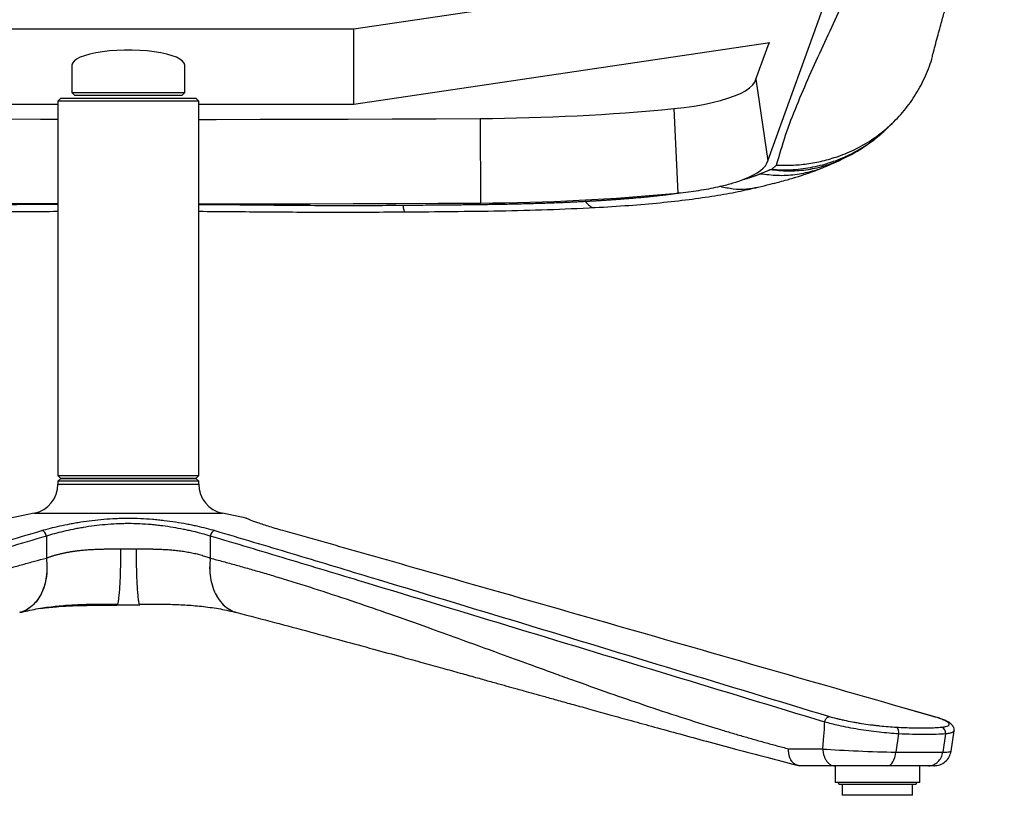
# Model space of a CAD drawing. Header units: millimetres. Extents: x 8 to 414, y 7 to 290.
# Tile 2 of 13: x 134 to 169, y 88 to 115. Entities that reach past the tile are written whole.
import ezdxf

# ---------------------------------------------------------------- set-up
doc = ezdxf.new("R2010")
doc.units = ezdxf.units.MM

msp = doc.modelspace()

# ---------------------------------------------------------------- linework, layer by layer
at = {"color": 7, "linetype": 'Continuous', "lineweight": 25}
for p, q in [((160.604, 110.195), (164.135, 119.997)), ((161.065, 117.117), (145.904, 114.87)), ((145.904, 114.87), (129.904, 114.87)), ((145.904, 112.198), (145.904, 114.87)), ((160.678, 114.387), (145.904, 112.198)), ((160.183, 113.095), (160.647, 114.383)), ((135.904, 113.591), (135.904, 113.497)), ((139.904, 113.497), (139.904, 113.591)), ((135.904, 113.497), (135.904, 112.616)), ((139.904, 112.616), (139.904, 113.497)), ((160.183, 113.095), (160.604, 110.195)), ((135.904, 112.616), (136.004, 112.516)), ((135.904, 112.616), (139.904, 112.616)), ((139.804, 112.516), (139.904, 112.616)), ((135.404, 112.198), (129.904, 112.198)), ((135.504, 112.416), (135.404, 112.316)), ((135.404, 112.316), (135.404, 99.016)), ((140.404, 112.316), (135.404, 112.316)), ((135.504, 112.416), (140.304, 112.416)), ((139.804, 112.516), (136.004, 112.516)), ((140.404, 112.316), (140.304, 112.416)), ((140.404, 99.016), (140.404, 112.316)), ((145.904, 112.198), (140.404, 112.198)), ((157.267, 112.048), (157.413, 109.051)), ((150.395, 111.699), (150.404, 108.696)), ((135.404, 99.016), (135.504, 98.916)), ((135.404, 99.016), (136.136, 99.016)), ((135.504, 98.916), (135.404, 98.816)), ((135.504, 98.916), (139.601, 98.916)), ((136.207, 98.916), (135.504, 98.916)), ((136.136, 99.016), (140.404, 99.016)), ((140.304, 98.916), (136.207, 98.916)), ((139.601, 98.916), (140.304, 98.916)), ((140.304, 98.916), (140.404, 99.016)), ((140.404, 98.816), (140.304, 98.916)), ((135.404, 98.816), (135.404, 98.716)), ((139.672, 98.816), (135.404, 98.816)), ((140.404, 98.816), (139.672, 98.816)), ((140.404, 98.716), (140.404, 98.816)), ((134.562, 97.68), (133.723, 97.505)), ((142.085, 97.505), (141.246, 97.68)), ((134.995, 96.87), (134.995, 96.088)), ((140.813, 96.87), (140.813, 96.088)), ((166.513, 90.458), (165.114, 90.859)), ((165.24, 89.849), (165.144, 89.198)), ((166.913, 89.849), (166.817, 89.198)), ((167.106, 89.228), (167.213, 89.955)), ((161.341, 89.316), (162.558, 89.316)), ((167.106, 89.228), (167.106, 89.228)), ((161.631, 88.745), (161.741, 88.716)), ((162.977, 88.716), (161.741, 88.716)), ((164.853, 88.716), (162.977, 88.716)), ((162.994, 88.716), (162.994, 88.116)), ((166.306, 88.716), (164.853, 88.716)), ((165.994, 88.116), (165.994, 88.716)), ((165.994, 88.116), (162.994, 88.116)), ((163.144, 88.066), (164.771, 88.066)), ((163.244, 88.066), (163.244, 87.666)), ((164.771, 88.066), (165.844, 88.066)), ((165.744, 87.666), (165.744, 88.066)), ((163.271, 87.666), (163.244, 87.666)), ((165.744, 87.666), (163.271, 87.666))]:
    msp.add_line(p, q, dxfattribs=at)
at = {"color": 8, "linetype": 'Continuous', "lineweight": 25}
for p, q in [((135.404, 98.716), (139.672, 98.716)), ((139.672, 98.716), (140.404, 98.716)), ((134.562, 97.68), (140.267, 97.68)), ((140.267, 97.68), (141.246, 97.68))]:
    msp.add_line(p, q, dxfattribs=at)
at = {"color": 7, "linetype": 'Continuous', "lineweight": 25, "flags": 128}
for points in [[(139.904, 113.591), (139.885, 113.664), (139.83, 113.735), (139.738, 113.804), (139.613, 113.869), (139.455, 113.928), (139.269, 113.982), (139.057, 114.028), (138.824, 114.066), (138.574, 114.095), (138.311, 114.114), (138.04, 114.124), (137.767, 114.124), (137.497, 114.114), (137.234, 114.095), (136.984, 114.066), (136.75, 114.028), (136.539, 113.982), (136.352, 113.928), (136.195, 113.869), (136.069, 113.804), (135.978, 113.735), (135.922, 113.664), (135.904, 113.591)], [(157.267, 112.048), (157.633, 112.089), (157.984, 112.139), (158.317, 112.197), (158.63, 112.262), (158.92, 112.335), (159.184, 112.414), (159.422, 112.499), (159.63, 112.59), (159.807, 112.685), (159.952, 112.784), (160.064, 112.886), (160.141, 112.99), (160.183, 113.095)], [(135.404, 111.666), (134.781, 111.667), (133.219, 111.67), (131.658, 111.673), (130.096, 111.678), (128.535, 111.684), (126.974, 111.691), (125.413, 111.699)], [(140.404, 111.666), (141.027, 111.667), (142.588, 111.67), (144.15, 111.673), (145.711, 111.678), (147.273, 111.684), (148.834, 111.691), (150.395, 111.699)], [(159.757, 109.54), (159.934, 109.614), (160.091, 109.691), (160.228, 109.771), (160.346, 109.852), (160.442, 109.936), (160.518, 110.022), (160.572, 110.108), (160.604, 110.195)], [(135.404, 108.663), (134.432, 108.664), (132.927, 108.667), (131.423, 108.67), (129.918, 108.675), (128.413, 108.681), (126.908, 108.688), (125.404, 108.696)], [(140.404, 108.663), (141.375, 108.664), (142.88, 108.667), (144.385, 108.67), (145.89, 108.675), (147.395, 108.681), (148.899, 108.688), (150.404, 108.696)], [(164.853, 88.716), (164.904, 88.725), (164.953, 88.751), (164.999, 88.794), (165.041, 88.852), (165.077, 88.923), (165.107, 89.007), (165.13, 89.099), (165.144, 89.198)]]:
    msp.add_lwpolyline(points, dxfattribs=at)
at = {"color": 8, "linetype": 'Continuous', "lineweight": 25, "flags": 128}
msp.add_lwpolyline([(166.488, 90.462), (166.204, 90.544), (165.065, 90.87)], dxfattribs=at)
at = {"color": 7, "linetype": 'Continuous', "lineweight": 25}
for centre, radius, start, end in [((150.061, 186.212), 74.513, 270.25657, 275.5493), ((150.063, 184.699), 76.004, 270.25657, 275.54928), ((155.89, 124.455), 15.478, 275.6462, 275.9621), ((134.345, 98.716), 1.058, 281.7966, 0), ((141.462, 98.716), 1.058, 180, 258.2034), ((134.782, 96.858), 0.213, 3.1659, 77.243), ((141.025, 96.858), 0.213, 102.757, 176.8341), ((165.019, 89.912), 0.23, 344.1091, 48.5195), ((166.711, 89.888), 0.206, 349.125, 72.716), ((163.144, 88.116), 0.05, 180, 270), ((165.844, 88.116), 0.05, 270, 0)]:
    msp.add_arc(centre, radius, start, end, dxfattribs=at)
for centre, major_axis, ratio, start_param, end_param in [((110.534, -274.948), (52.067, 365.422), 0.004136, 6.204115, 6.249947), ((164.032, 89.316), (2.211, -0.087), 0.038774, 3.983842, 5.240792), ((162.829, 89.316), (4.581, -0.087), 0.01868, 5.242558, 5.769368)]:
    msp.add_ellipse(centre, major_axis=major_axis, ratio=ratio, start_param=start_param, end_param=end_param, dxfattribs=at)
for points, knots in [([(166.466, 113.987), (166.491, 114.084), (166.544, 114.291), (166.623, 114.59), (166.702, 114.878), (166.773, 115.136), (166.838, 115.365), (166.895, 115.567), (166.948, 115.748), (166.997, 115.918), (167.047, 116.086), (167.098, 116.257), (167.151, 116.434), (167.222, 116.667), (167.312, 116.961), (167.422, 117.319), (167.537, 117.688), (167.653, 118.059), (167.782, 118.472), (167.923, 118.924), (168.045, 119.322), (168.135, 119.618), (168.197, 119.821), (168.263, 120.041), (168.34, 120.302), (168.43, 120.608), (168.533, 120.964), (168.644, 121.359), (168.764, 121.794), (168.882, 122.238), (168.961, 122.543), (168.997, 122.683)], [0, 0, 0, 0, 0.03274, 0.069617, 0.103443, 0.134217, 0.161939, 0.186606, 0.208218, 0.228799, 0.249259, 0.270407, 0.292244, 0.31477, 0.356709, 0.400844, 0.446917, 0.4924, 0.536645, 0.596507, 0.653942, 0.675842, 0.698207, 0.722845, 0.749816, 0.784966, 0.823423, 0.865186, 0.910258, 0.958639, 1, 1, 1, 1]), ([(160.913, 110.043), (161.015, 110.397), (161.218, 111.104), (161.626, 112.162), (162.079, 113.22), (162.565, 114.276), (163.055, 115.327), (163.527, 116.371), (163.959, 117.41), (164.339, 118.45), (164.524, 119.144), (164.617, 119.491)], [0, 0, 0, 0, 0.1119226, 0.2238918, 0.3359178, 0.4479852, 0.5600639, 0.6701195, 0.7801281, 0.8900819, 1, 1, 1, 1]), ([(160.913, 110.043), (161.09, 110.039), (161.452, 110.029), (161.999, 110.08), (162.552, 110.183), (163.142, 110.356), (163.759, 110.618), (164.383, 110.987), (164.953, 111.441), (165.454, 111.969), (165.879, 112.559), (166.208, 113.207), (166.401, 113.69), (166.455, 113.958), (166.461, 113.989)], [0, 0, 0, 0, 0.0705063, 0.1434615, 0.2186427, 0.2957705, 0.39143, 0.4898872, 0.5904015, 0.6887168, 0.7882531, 0.8881072, 0.9873553, 1, 1, 1, 1]), ([(164.949, 111.46), (164.955, 111.467), (164.975, 111.484), (165.003, 111.511), (165.021, 111.528)], [0, 0, 0, 0, 0.3502225, 1, 1, 1, 1]), ([(163.277, 110.281), (163.277, 110.281), (163.277, 110.281), (163.277, 110.281), (163.278, 110.281), (163.278, 110.281), (163.278, 110.282), (163.28, 110.282), (163.282, 110.283), (163.295, 110.289), (163.347, 110.312), (163.458, 110.364), (163.631, 110.453), (163.821, 110.561), (163.996, 110.672), (164.129, 110.763), (164.257, 110.855), (164.411, 110.973), (164.63, 111.155), (164.791, 111.31), (164.883, 111.399)], [0, 0, 0, 0, 0.000151, 0.000433, 0.000706, 0.000981, 0.001273, 0.001946, 0.003273, 0.005059, 0.023062, 0.090621, 0.195049, 0.328985, 0.431918, 0.516171, 0.574261, 0.668915, 0.809878, 1, 1, 1, 1]), ([(164.884, 111.401), (164.884, 111.401), (164.884, 111.401), (164.906, 111.421), (164.932, 111.445), (164.941, 111.454)], [0, 0, 0, 0, 0.279908, 0.751353, 1, 1, 1, 1]), ([(162.731, 110.028), (162.773, 110.046), (162.855, 110.081), (163.012, 110.148), (163.185, 110.225), (163.31, 110.288), (163.372, 110.319)], [0, 0, 0, 0, 0.269981, 0.519505, 0.759178, 1, 1, 1, 1]), ([(160.262, 109.26), (160.403, 109.294), (160.658, 109.356), (160.998, 109.443), (161.266, 109.516), (161.458, 109.571), (161.593, 109.612), (161.705, 109.646), (161.858, 109.695), (162.081, 109.77), (162.386, 109.881), (162.607, 109.975), (162.731, 110.028)], [0, 0, 0, 0, 0.1752103, 0.3177473, 0.4268565, 0.5097308, 0.5547319, 0.5918024, 0.6449937, 0.730271, 0.8483, 1, 1, 1, 1]), ([(160.338, 109.738), (160.343, 109.74), (160.355, 109.746), (160.376, 109.754), (160.403, 109.765), (160.436, 109.778), (160.474, 109.794), (160.516, 109.81), (160.558, 109.827), (160.596, 109.843), (160.63, 109.857), (160.66, 109.871), (160.677, 109.88), (160.685, 109.884)], [0, 0, 0, 0, 0.045842, 0.106646, 0.182422, 0.273173, 0.378903, 0.499612, 0.619053, 0.72877, 0.828798, 0.919186, 1, 1, 1, 1]), ([(160.685, 109.884), (160.686, 109.884), (160.687, 109.884), (160.689, 109.885), (160.693, 109.885), (160.697, 109.885), (160.701, 109.885), (160.707, 109.885), (160.714, 109.885), (160.723, 109.885), (160.731, 109.885), (160.738, 109.886), (160.74, 109.887), (160.741, 109.887)], [0, 0, 0, 0, 0.042968, 0.090045, 0.145161, 0.210817, 0.288505, 0.379122, 0.483232, 0.660134, 0.795458, 0.901033, 1, 1, 1, 1]), ([(160.741, 109.887), (160.747, 109.894), (160.762, 109.908), (160.786, 109.931), (160.813, 109.956), (160.843, 109.983), (160.877, 110.012), (160.9, 110.033), (160.913, 110.043)], [0, 0, 0, 0, 0.129814, 0.274357, 0.433639, 0.607669, 0.796455, 1, 1, 1, 1]), ([(158.915, 109.289), (159.075, 109.326), (159.226, 109.366), (159.507, 109.449), (159.638, 109.493), (159.757, 109.54)], [0, 0, 0, 0, 0.5, 0.5, 1, 1, 1, 1]), ([(159.757, 109.54), (159.776, 109.545), (159.812, 109.556), (159.865, 109.571), (159.917, 109.587), (159.967, 109.602), (160.015, 109.617), (160.061, 109.633), (160.106, 109.648), (160.149, 109.663), (160.19, 109.678), (160.229, 109.693), (160.267, 109.708), (160.303, 109.723), (160.326, 109.733), (160.338, 109.738)], [0, 0, 0, 0, 0.085119, 0.168804, 0.251072, 0.331939, 0.411424, 0.489544, 0.566321, 0.641774, 0.715925, 0.788799, 0.860418, 0.93081, 1, 1, 1, 1]), ([(154.119, 108.758), (154.17, 108.76), (154.272, 108.766), (154.423, 108.775), (154.572, 108.784), (154.717, 108.793), (154.861, 108.802), (155.002, 108.811), (155.14, 108.821), (155.276, 108.831), (155.409, 108.841), (155.54, 108.851), (155.668, 108.861), (155.793, 108.871), (155.917, 108.882), (156.037, 108.892), (156.155, 108.903), (156.27, 108.914), (156.383, 108.925), (156.494, 108.936), (156.619, 108.949), (156.758, 108.965), (156.912, 108.983), (157.063, 109.001), (157.211, 109.02), (157.356, 109.04), (157.451, 109.053), (157.498, 109.06)], [0, 0, 0, 0, 0.043877, 0.087092, 0.129648, 0.171546, 0.212789, 0.25338, 0.293321, 0.332615, 0.371265, 0.409275, 0.446647, 0.483385, 0.519492, 0.554973, 0.589831, 0.624071, 0.657697, 0.690714, 0.723127, 0.770575, 0.817482, 0.863861, 0.909729, 0.955103, 1, 1, 1, 1]), ([(154.469, 108.536), (154.871, 108.56), (155.652, 108.606), (156.767, 108.702), (157.788, 108.816), (158.708, 108.948), (159.529, 109.092), (160.025, 109.206), (160.262, 109.26)], [0, 0, 0, 0, 0.196358, 0.38109, 0.554146, 0.715283, 0.863953, 1, 1, 1, 1]), ([(157.497, 109.06), (157.755, 109.087), (158.005, 109.12), (158.48, 109.197), (158.705, 109.241), (158.915, 109.289)], [0, 0, 0, 0, 0.5, 0.5, 1, 1, 1, 1]), ([(147.647, 108.619), (147.782, 108.62), (148.051, 108.623), (148.456, 108.626), (148.861, 108.63), (149.208, 108.633), (149.497, 108.635), (149.729, 108.637), (149.961, 108.64), (150.193, 108.642), (150.425, 108.645), (150.657, 108.649), (150.914, 108.653), (151.193, 108.657), (151.493, 108.663), (151.785, 108.67), (152.071, 108.677), (152.351, 108.685), (152.623, 108.693), (152.889, 108.702), (153.148, 108.712), (153.401, 108.722), (153.646, 108.733), (153.885, 108.745), (154.042, 108.753), (154.119, 108.758)], [0, 0, 0, 0, 0.062264, 0.124529, 0.186793, 0.249057, 0.284726, 0.320411, 0.356113, 0.391832, 0.427568, 0.463323, 0.499097, 0.546291, 0.592477, 0.63766, 0.681843, 0.725032, 0.767232, 0.808448, 0.848687, 0.887954, 0.926257, 0.963603, 1, 1, 1, 1]), ([(128.083, 108.382), (128.901, 108.377), (130.538, 108.367), (132.979, 108.384), (134.601, 108.396), (135.404, 108.402)], [0, 0, 0, 0, 0.335419, 0.670915, 1, 1, 1, 1]), ([(140.404, 108.402), (141.207, 108.396), (142.828, 108.384), (145.269, 108.367), (146.906, 108.377), (147.725, 108.382)], [0, 0, 0, 0, 0.329085, 0.664581, 1, 1, 1, 1]), ([(147.725, 108.382), (148.285, 108.386), (149.408, 108.395), (151.096, 108.417), (152.788, 108.455), (153.907, 108.509), (154.468, 108.536)], [0, 0, 0, 0, 0.248557, 0.497965, 0.748295, 1, 1, 1, 1]), ([(134.829, 97.065), (135.026, 97.123), (135.24, 97.179), (135.587, 97.256), (135.707, 97.281), (135.894, 97.317), (135.957, 97.328), (136.086, 97.351), (136.152, 97.361), (136.482, 97.413), (136.755, 97.447), (137.177, 97.482), (137.32, 97.492), (137.537, 97.501), (137.61, 97.503), (137.755, 97.507), (137.827, 97.507), (138.188, 97.507), (138.474, 97.495), (138.83, 97.466), (138.901, 97.459), (139.041, 97.445), (139.11, 97.437), (139.316, 97.412), (139.451, 97.394), (139.713, 97.352), (139.842, 97.33), (140.03, 97.294), (140.092, 97.282), (140.214, 97.257), (140.274, 97.244), (140.566, 97.179), (140.782, 97.123), (140.979, 97.065)], [0, 0, 0, 0, 0.125, 0.125, 0.1875, 0.1875, 0.21875, 0.21875, 0.25, 0.25, 0.375, 0.375, 0.4375, 0.4375, 0.46875, 0.46875, 0.5, 0.5, 0.625, 0.625, 0.65625, 0.65625, 0.6875, 0.6875, 0.75, 0.75, 0.8125, 0.8125, 0.84375, 0.84375, 0.875, 0.875, 1, 1, 1, 1]), ([(140.813, 96.87), (140.627, 96.927), (140.423, 96.983), (140.147, 97.048), (140.091, 97.06), (139.976, 97.086), (139.917, 97.098), (139.739, 97.133), (139.618, 97.156), (139.369, 97.197), (139.242, 97.216), (139.047, 97.241), (138.982, 97.249), (138.849, 97.263), (138.782, 97.27), (138.445, 97.299), (138.173, 97.312), (137.831, 97.312), (137.763, 97.311), (137.625, 97.308), (137.556, 97.305), (137.35, 97.296), (137.214, 97.286), (136.815, 97.251), (136.557, 97.217), (136.244, 97.165), (136.182, 97.154), (136.06, 97.131), (136, 97.12), (135.824, 97.084), (135.711, 97.06), (135.383, 96.982), (135.181, 96.927), (134.995, 96.87)], [0, 0, 0, 0, 0.125, 0.125, 0.15625, 0.15625, 0.1875, 0.1875, 0.25, 0.25, 0.3125, 0.3125, 0.34375, 0.34375, 0.375, 0.375, 0.5, 0.5, 0.53125, 0.53125, 0.5625, 0.5625, 0.625, 0.625, 0.75, 0.75, 0.78125, 0.78125, 0.8125, 0.8125, 0.875, 0.875, 1, 1, 1, 1]), ([(143.383, 97.065), (143.292, 97.092), (143.108, 97.144), (142.863, 97.219), (142.644, 97.291), (142.408, 97.373), (142.2, 97.453), (142.078, 97.504), (142.082, 97.503), (142.084, 97.502)], [0, 0, 0, 0, 0.11445, 0.228897, 0.347527, 0.466153, 0.673534, 0.887648, 1, 1, 1, 1]), ([(113.015, 90.462), (116.649, 91.567), (120.283, 92.672), (125.736, 94.327), (127.553, 94.878), (130.28, 95.703), (131.189, 95.977), (132.554, 96.388), (133.008, 96.524), (133.918, 96.796), (134.374, 96.931), (134.829, 97.065)], [0, 0, 0, 0, 0.5, 0.5, 0.75, 0.75, 0.875, 0.875, 0.9375, 0.9375, 1, 1, 1, 1]), ([(134.995, 96.87), (134.54, 96.735), (134.085, 96.6), (133.176, 96.328), (132.721, 96.192), (131.358, 95.781), (130.449, 95.507), (127.723, 94.682), (125.905, 94.131), (120.454, 92.475), (116.819, 91.371), (113.185, 90.265)], [0, 0, 0, 0, 0.0625, 0.0625, 0.125, 0.125, 0.25, 0.25, 0.5, 0.5, 1, 1, 1, 1]), ([(162.623, 90.265), (158.988, 91.371), (155.354, 92.475), (149.902, 94.131), (148.085, 94.682), (145.359, 95.507), (144.45, 95.781), (143.086, 96.192), (142.632, 96.328), (141.723, 96.6), (141.268, 96.735), (140.813, 96.87)], [0, 0, 0, 0, 0.5, 0.5, 0.75, 0.75, 0.875, 0.875, 0.9375, 0.9375, 1, 1, 1, 1]), ([(140.979, 97.065), (141.434, 96.931), (141.889, 96.796), (142.799, 96.524), (143.254, 96.388), (144.618, 95.977), (145.527, 95.703), (148.254, 94.878), (150.072, 94.327), (155.524, 92.672), (159.158, 91.567), (162.793, 90.462)], [0, 0, 0, 0, 0.0625, 0.0625, 0.125, 0.125, 0.25, 0.25, 0.5, 0.5, 1, 1, 1, 1]), ([(165.065, 90.87), (161.451, 91.907), (157.837, 92.944), (152.417, 94.497), (150.61, 95.014), (147.9, 95.787), (146.997, 96.045), (145.19, 96.558), (144.287, 96.814), (143.383, 97.065)], [0, 0, 0, 0, 0.5, 0.5, 0.75, 0.75, 0.875, 0.875, 1, 1, 1, 1]), ([(134.997, 96.089), (135.011, 96.095), (135.039, 96.106), (135.083, 96.122), (135.128, 96.137), (135.173, 96.152), (135.218, 96.167), (135.265, 96.181), (135.312, 96.195), (135.359, 96.208), (135.407, 96.221), (135.456, 96.234), (135.505, 96.246), (135.555, 96.257), (135.606, 96.268), (135.657, 96.279), (135.709, 96.289), (135.761, 96.299), (135.814, 96.309), (135.867, 96.318), (135.92, 96.326), (135.975, 96.334), (136.029, 96.342), (136.084, 96.349), (136.14, 96.356), (136.23, 96.366), (136.36, 96.379), (136.531, 96.392), (136.712, 96.402), (136.861, 96.407), (136.979, 96.41), (137.064, 96.412), (137.159, 96.413), (137.263, 96.414), (137.377, 96.415), (137.499, 96.416), (137.584, 96.416), (137.628, 96.416)], [0, 0, 0, 0, 0.0213475, 0.0426587, 0.0639344, 0.0851756, 0.1063831, 0.1275581, 0.1487013, 0.1698138, 0.1908965, 0.2119505, 0.2329765, 0.2539757, 0.274949, 0.2958974, 0.3168218, 0.3377232, 0.3586027, 0.3794612, 0.4002997, 0.4211192, 0.4419207, 0.4627053, 0.4834738, 0.5042274, 0.5636797, 0.6251128, 0.6885466, 0.7539991, 0.7802043, 0.8093878, 0.8415502, 0.8766923, 0.9148144, 0.9559169, 1, 1, 1, 1]), ([(138.179, 96.416), (138.2, 96.416), (138.241, 96.416), (138.302, 96.416), (138.361, 96.415), (138.418, 96.415), (138.473, 96.415), (138.525, 96.415), (138.576, 96.414), (138.624, 96.414), (138.671, 96.413), (138.715, 96.412), (138.758, 96.412), (138.798, 96.411), (138.837, 96.41), (138.873, 96.409), (138.96, 96.407), (139.096, 96.402), (139.276, 96.392), (139.448, 96.379), (139.592, 96.365), (139.714, 96.351), (139.816, 96.337), (139.916, 96.322), (140.014, 96.305), (140.111, 96.287), (140.205, 96.268), (140.298, 96.247), (140.389, 96.224), (140.478, 96.2), (140.565, 96.175), (140.649, 96.148), (140.732, 96.119), (140.784, 96.099), (140.811, 96.089)], [0, 0, 0, 0, 0.020983, 0.041311, 0.060984, 0.080001, 0.098363, 0.116069, 0.133121, 0.149517, 0.165258, 0.180344, 0.194775, 0.208551, 0.221672, 0.234138, 0.24595, 0.311542, 0.374961, 0.436223, 0.495349, 0.533709, 0.572123, 0.610596, 0.649136, 0.687749, 0.72644, 0.765216, 0.804084, 0.843048, 0.882116, 0.921294, 0.960586, 1, 1, 1, 1]), ([(114.467, 89.316), (114.543, 89.336), (114.695, 89.376), (114.925, 89.437), (115.155, 89.5), (115.387, 89.564), (115.62, 89.629), (115.854, 89.696), (116.09, 89.764), (116.327, 89.833), (116.565, 89.904), (116.805, 89.976), (117.38, 90.151), (118.316, 90.447), (119.575, 90.865), (120.869, 91.312), (122.074, 91.74), (123.376, 92.211), (124.572, 92.647), (125.7, 93.059), (126.552, 93.368), (127.508, 93.713), (128.583, 94.094), (129.878, 94.54), (131.137, 94.958), (132.143, 95.275), (132.853, 95.489), (133.294, 95.619), (133.728, 95.744), (134.155, 95.864), (134.577, 95.979), (134.856, 96.052), (134.995, 96.088)], [0, 0, 0, 0, 0.011001, 0.022072, 0.03321, 0.044418, 0.055695, 0.06704, 0.078455, 0.089938, 0.101491, 0.113114, 0.124805, 0.185151, 0.249702, 0.308688, 0.374708, 0.426512, 0.499784, 0.55049, 0.592185, 0.624868, 0.690831, 0.749905, 0.814455, 0.874883, 0.896536, 0.917868, 0.938879, 0.959572, 0.979945, 1, 1, 1, 1]), ([(140.813, 96.088), (140.888, 96.069), (141.04, 96.029), (141.267, 95.968), (141.497, 95.906), (141.728, 95.842), (141.961, 95.777), (142.196, 95.71), (142.433, 95.642), (142.672, 95.572), (142.912, 95.501), (143.155, 95.429), (143.732, 95.253), (144.67, 94.958), (145.93, 94.54), (147.224, 94.094), (148.434, 93.665), (149.735, 93.194), (150.936, 92.757), (152.063, 92.345), (152.915, 92.036), (153.867, 91.692), (154.939, 91.312), (156.233, 90.865), (157.491, 90.447), (158.494, 90.13), (159.201, 89.916), (159.638, 89.787), (160.069, 89.663), (160.497, 89.542), (160.92, 89.427), (161.201, 89.353), (161.341, 89.316)], [0, 0, 0, 0, 0.010899, 0.021893, 0.032982, 0.044166, 0.055445, 0.066819, 0.078288, 0.089852, 0.101512, 0.113267, 0.125117, 0.185544, 0.250095, 0.309167, 0.375132, 0.427535, 0.500216, 0.551449, 0.593141, 0.625292, 0.691311, 0.750298, 0.814848, 0.875195, 0.896576, 0.917724, 0.93864, 0.959325, 0.979778, 1, 1, 1, 1]), ([(134.049, 94.154), (134.241, 94.199), (134.61, 94.286), (135.213, 94.372), (135.809, 94.426), (136.394, 94.451), (136.962, 94.457), (137.334, 94.452), (137.516, 94.449)], [0, 0, 0, 0, 0.196064, 0.377185, 0.545778, 0.705692, 0.856622, 1, 1, 1, 1]), ([(134.783, 94.304), (134.823, 94.309), (134.922, 94.321), (135.082, 94.338), (135.261, 94.354), (135.537, 94.376), (135.923, 94.397), (136.43, 94.411), (136.954, 94.416), (137.31, 94.416), (137.491, 94.416)], [0, 0, 0, 0, 0.049708, 0.123416, 0.193778, 0.26093, 0.443561, 0.626357, 0.810037, 1, 1, 1, 1]), ([(138.317, 94.416), (138.292, 94.416), (138.242, 94.416), (138.167, 94.416), (138.091, 94.416), (138.016, 94.416), (137.941, 94.416), (137.866, 94.416), (137.791, 94.416), (137.716, 94.416), (137.641, 94.416), (137.566, 94.416), (137.516, 94.416), (137.491, 94.416)], [0, 0, 0, 0, 0.091016, 0.181968, 0.27287, 0.363736, 0.454581, 0.545419, 0.636264, 0.72713, 0.818032, 0.908984, 1, 1, 1, 1]), ([(138.292, 94.449), (138.474, 94.452), (138.846, 94.457), (139.412, 94.451), (139.997, 94.426), (140.595, 94.372), (141.199, 94.286), (141.567, 94.199), (141.758, 94.154)], [0, 0, 0, 0, 0.143792, 0.293975, 0.453278, 0.623193, 0.804818, 1, 1, 1, 1]), ([(141.761, 94.154), (142.208, 94.037), (143.077, 93.809), (144.325, 93.477), (145.492, 93.162), (146.583, 92.864), (147.534, 92.603), (148.353, 92.377), (149.04, 92.186), (149.66, 92.014), (150.211, 91.86), (150.631, 91.743), (150.937, 91.657), (151.146, 91.599), (151.336, 91.546), (151.52, 91.495), (151.72, 91.439), (151.977, 91.368), (152.305, 91.276), (152.712, 91.163), (153.183, 91.031), (153.725, 90.88), (154.337, 90.71), (155.021, 90.52), (155.775, 90.311), (156.601, 90.084), (157.493, 89.84), (158.452, 89.579), (159.482, 89.303), (160.545, 89.019), (161.274, 88.829), (161.628, 88.737)], [0, 0, 0, 0, 0.0648881, 0.1263943, 0.1845592, 0.2394115, 0.2909688, 0.3291522, 0.3644366, 0.3963061, 0.4247596, 0.4497964, 0.461687, 0.4726167, 0.4825854, 0.4916092, 0.5016494, 0.514063, 0.53174, 0.5527135, 0.5769831, 0.6045482, 0.6359994, 0.6708649, 0.709143, 0.750832, 0.79593, 0.8435391, 0.8944339, 0.9486145, 1, 1, 1, 1]), ([(162.623, 90.267), (162.625, 90.279), (162.627, 90.292), (162.635, 90.317), (162.639, 90.329), (162.65, 90.353), (162.656, 90.364), (162.669, 90.385), (162.676, 90.395), (162.692, 90.413), (162.7, 90.421), (162.718, 90.435), (162.727, 90.441), (162.745, 90.451), (162.755, 90.455), (162.774, 90.46), (162.783, 90.462), (162.793, 90.462)], [0, 0, 0, 0, 0.125, 0.125, 0.25, 0.25, 0.375, 0.375, 0.5, 0.5, 0.625, 0.625, 0.75, 0.75, 0.875, 0.875, 1, 1, 1, 1]), ([(165.24, 89.849), (165.13, 89.856), (164.91, 89.871), (164.552, 89.906), (164.185, 89.952), (163.817, 90.007), (163.459, 90.07), (163.138, 90.135), (162.855, 90.202), (162.7, 90.245), (162.623, 90.267)], [0, 0, 0, 0, 0.12943, 0.25886, 0.388289, 0.517719, 0.647151, 0.776581, 0.888291, 1, 1, 1, 1]), ([(162.793, 90.462), (162.869, 90.44), (162.951, 90.418), (163.081, 90.385), (163.126, 90.375), (163.218, 90.354), (163.265, 90.343), (163.41, 90.312), (163.509, 90.293), (163.663, 90.264), (163.714, 90.255), (163.819, 90.237), (163.873, 90.229), (164.033, 90.203), (164.14, 90.188), (164.301, 90.166), (164.354, 90.16), (164.461, 90.147), (164.515, 90.14), (164.674, 90.123), (164.778, 90.113), (164.979, 90.096), (165.076, 90.09), (165.171, 90.084)], [0, 0, 0, 0, 0.125, 0.125, 0.1875, 0.1875, 0.25, 0.25, 0.375, 0.375, 0.4375, 0.4375, 0.5, 0.5, 0.625, 0.625, 0.6875, 0.6875, 0.75, 0.75, 0.875, 0.875, 1, 1, 1, 1]), ([(166.772, 90.084), (166.827, 90.09), (166.874, 90.096), (166.951, 90.113), (166.981, 90.123), (167.015, 90.14), (167.024, 90.147), (167.037, 90.16), (167.042, 90.166), (167.049, 90.188), (167.045, 90.203), (167.026, 90.229), (167.017, 90.237), (166.996, 90.255), (166.983, 90.264), (166.939, 90.293), (166.901, 90.312), (166.832, 90.343), (166.806, 90.354), (166.752, 90.375), (166.724, 90.385), (166.632, 90.418), (166.564, 90.44), (166.488, 90.462)], [0, 0, 0, 0, 0.125, 0.125, 0.25, 0.25, 0.3125, 0.3125, 0.375, 0.375, 0.5, 0.5, 0.5625, 0.5625, 0.625, 0.625, 0.75, 0.75, 0.8125, 0.8125, 0.875, 0.875, 1, 1, 1, 1]), ([(166.488, 90.462), (166.49, 90.462), (166.498, 90.462), (166.506, 90.46), (166.513, 90.458)], [0, 0, 0, 0, 0.131824, 1, 1, 1, 1]), ([(167.209, 89.956), (167.212, 89.967), (167.221, 90.006), (167.204, 90.072), (167.171, 90.137), (167.124, 90.189), (167.062, 90.238), (166.976, 90.288), (166.856, 90.343), (166.704, 90.399), (166.587, 90.437), (166.517, 90.457), (166.513, 90.458)], [0, 0, 0, 0, 0.030648, 0.107117, 0.181842, 0.264119, 0.366764, 0.511779, 0.668105, 0.832693, 0.991573, 1, 1, 1, 1]), ([(165.171, 90.084), (165.373, 90.075), (165.784, 90.056), (166.23, 90.056), (166.555, 90.067), (166.7, 90.078), (166.772, 90.084)], [0, 0, 0, 0, 0.315476, 0.640085, 0.819235, 1, 1, 1, 1]), ([(166.913, 89.849), (166.812, 89.84), (166.701, 89.832), (166.517, 89.825), (166.454, 89.823), (166.321, 89.821), (166.253, 89.82), (166.041, 89.821), (165.892, 89.823), (165.578, 89.833), (165.413, 89.84), (165.24, 89.849)], [0, 0, 0, 0, 0.25, 0.25, 0.375, 0.375, 0.5, 0.5, 0.75, 0.75, 1, 1, 1, 1]), ([(161.741, 88.716), (161.734, 88.716), (161.722, 88.716), (161.704, 88.718), (161.685, 88.72), (161.666, 88.724), (161.647, 88.73), (161.629, 88.736), (161.61, 88.744), (161.591, 88.753), (161.573, 88.763), (161.555, 88.775), (161.537, 88.788), (161.52, 88.802), (161.503, 88.817), (161.487, 88.834), (161.471, 88.852), (161.457, 88.871), (161.43, 88.909), (161.393, 88.977), (161.359, 89.077), (161.343, 89.174), (161.339, 89.246), (161.339, 89.29), (161.34, 89.31), (161.341, 89.316)], [0, 0, 0, 0, 0.0266695, 0.0537854, 0.081334, 0.1092997, 0.1376649, 0.1664096, 0.195512, 0.224948, 0.2546917, 0.2847152, 0.314989, 0.3454818, 0.3761611, 0.4069929, 0.4379426, 0.4689743, 0.5000521, 0.6136989, 0.7494724, 0.8597854, 0.9365329, 0.9825537, 1, 1, 1, 1]), ([(162.558, 89.31), (162.558, 89.27), (162.561, 89.232), (162.569, 89.175), (162.573, 89.156), (162.581, 89.118), (162.586, 89.1), (162.602, 89.046), (162.615, 89.012), (162.645, 88.947), (162.663, 88.917), (162.701, 88.862), (162.723, 88.837), (162.757, 88.805), (162.769, 88.795), (162.793, 88.777), (162.805, 88.768), (162.842, 88.746), (162.868, 88.735), (162.909, 88.723), (162.922, 88.721), (162.949, 88.717), (162.963, 88.716), (162.977, 88.716)], [0, 0, 0, 0, 0.125, 0.125, 0.1875, 0.1875, 0.25, 0.25, 0.375, 0.375, 0.5, 0.5, 0.625, 0.625, 0.6875, 0.6875, 0.75, 0.75, 0.875, 0.875, 0.9375, 0.9375, 1, 1, 1, 1]), ([(166.306, 88.716), (166.365, 88.716), (166.425, 88.728), (166.538, 88.774), (166.59, 88.808), (166.683, 88.895), (166.722, 88.948), (166.784, 89.066), (166.806, 89.131), (166.817, 89.198)], [0, 0, 0, 0, 0.25, 0.25, 0.5, 0.5, 0.75, 0.75, 1, 1, 1, 1]), ([(166.5, 88.716), (166.571, 88.723), (166.718, 88.737), (166.911, 88.854), (167.055, 89.025), (167.089, 89.162), (167.106, 89.229)], [0, 0, 0, 0, 0.24203, 0.499792, 0.757535, 1, 1, 1, 1]), ([(166.5, 88.716), (166.5, 88.716), (166.517, 88.716), (166.516, 88.716), (166.488, 88.716), (166.42, 88.716), (166.344, 88.716), (166.306, 88.716)], [0, 0, 0, 0, 0.011035, 0.259051, 0.505718, 0.753279, 1, 1, 1, 1])]:
    msp.add_open_spline(points, degree=3, knots=knots, dxfattribs=at)
at = {"color": 8, "linetype": 'Continuous', "lineweight": 25}
for points, knots in [([(160.741, 109.887), (160.967, 109.879), (161.428, 109.862), (162.124, 109.946), (162.761, 110.104), (163.329, 110.32), (163.824, 110.571), (164.289, 110.878), (164.643, 111.157), (164.824, 111.349), (164.877, 111.405)], [0, 0, 0, 0, 0.145797, 0.297859, 0.455333, 0.57638, 0.69932, 0.823556, 0.948451, 1, 1, 1, 1]), ([(160.685, 109.884), (160.894, 109.863), (161.32, 109.82), (161.962, 109.863), (162.548, 109.986), (163.021, 110.146), (163.269, 110.274), (163.369, 110.325)], [0, 0, 0, 0, 0.221661, 0.452782, 0.69207, 0.875973, 1, 1, 1, 1]), ([(160.338, 109.738), (160.54, 109.714), (160.953, 109.663), (161.576, 109.695), (162.144, 109.812), (162.53, 109.933), (162.702, 110.019), (162.73, 110.033)], [0, 0, 0, 0, 0.243414, 0.497196, 0.759928, 0.961839, 1, 1, 1, 1]), ([(158.915, 109.289), (159.069, 109.256), (159.383, 109.187), (159.836, 109.177), (160.124, 109.236), (160.261, 109.264)], [0, 0, 0, 0, 0.335487, 0.684158, 1, 1, 1, 1]), ([(154.119, 108.758), (154.17, 108.701), (154.274, 108.586), (154.391, 108.524), (154.455, 108.542), (154.469, 108.546)], [0, 0, 0, 0, 0.431344, 0.880771, 1, 1, 1, 1]), ([(135.404, 108.649), (135.193, 108.648), (134.541, 108.643), (133.406, 108.631), (132.015, 108.617), (130.637, 108.61), (129.357, 108.609), (128.546, 108.615), (128.161, 108.619)], [0, 0, 0, 0, 0.0875099, 0.269978, 0.4701908, 0.6639552, 0.8405299, 1, 1, 1, 1]), ([(140.404, 108.649), (140.615, 108.648), (141.267, 108.643), (142.402, 108.631), (143.793, 108.617), (145.171, 108.61), (146.451, 108.609), (147.262, 108.615), (147.647, 108.619)], [0, 0, 0, 0, 0.0875099, 0.269978, 0.4701908, 0.6639552, 0.8405299, 1, 1, 1, 1]), ([(147.647, 108.619), (147.657, 108.558), (147.678, 108.434), (147.704, 108.365), (147.719, 108.388), (147.725, 108.396)], [0, 0, 0, 0, 0.385786, 0.787735, 1, 1, 1, 1]), ([(137.628, 96.416), (137.628, 96.313), (137.628, 96.206), (137.626, 95.99), (137.624, 95.881), (137.619, 95.664), (137.615, 95.556), (137.608, 95.349), (137.603, 95.249), (137.592, 95.062), (137.587, 94.975), (137.574, 94.818), (137.567, 94.748), (137.553, 94.628), (137.546, 94.578), (137.531, 94.499), (137.523, 94.469), (137.516, 94.449)], [0, 0, 0, 0, 0.125, 0.125, 0.25, 0.25, 0.375, 0.375, 0.5, 0.5, 0.625, 0.625, 0.75, 0.75, 0.875, 0.875, 1, 1, 1, 1]), ([(138.179, 96.416), (138.179, 96.313), (138.18, 96.206), (138.182, 95.99), (138.184, 95.881), (138.189, 95.664), (138.192, 95.556), (138.2, 95.349), (138.205, 95.249), (138.215, 95.062), (138.221, 94.975), (138.234, 94.818), (138.24, 94.748), (138.254, 94.628), (138.262, 94.578), (138.277, 94.499), (138.284, 94.469), (138.292, 94.449)], [0, 0, 0, 0, 0.125, 0.125, 0.25, 0.25, 0.375, 0.375, 0.5, 0.5, 0.625, 0.625, 0.75, 0.75, 0.875, 0.875, 1, 1, 1, 1]), ([(134.995, 96.088), (135.005, 95.96), (135.026, 95.704), (134.985, 95.334), (134.894, 94.993), (134.75, 94.693), (134.561, 94.446), (134.342, 94.274), (134.166, 94.181), (134.066, 94.163), (134.045, 94.159)], [0, 0, 0, 0, 0.141072, 0.282144, 0.423217, 0.564289, 0.705361, 0.846434, 0.968859, 1, 1, 1, 1]), ([(134.997, 96.089), (135.007, 95.965), (135.027, 95.717), (134.991, 95.359), (134.908, 95.026), (134.774, 94.732), (134.598, 94.484), (134.382, 94.298), (134.196, 94.19), (134.078, 94.168), (134.049, 94.162)], [0, 0, 0, 0, 0.136513, 0.273025, 0.409537, 0.54605, 0.682562, 0.819074, 0.955587, 1, 1, 1, 1]), ([(140.811, 96.089), (140.801, 95.974), (140.781, 95.737), (140.812, 95.385), (140.893, 95.044), (141.03, 94.736), (141.214, 94.478), (141.436, 94.291), (141.623, 94.186), (141.737, 94.165), (141.763, 94.16)], [0, 0, 0, 0, 0.1264587, 0.2602092, 0.399438, 0.5417866, 0.6845541, 0.824996, 0.9606216, 1, 1, 1, 1]), ([(140.813, 96.088), (140.803, 95.973), (140.783, 95.737), (140.814, 95.385), (140.895, 95.044), (141.032, 94.736), (141.216, 94.478), (141.439, 94.29), (141.625, 94.185), (141.738, 94.165), (141.762, 94.16)], [0, 0, 0, 0, 0.126674, 0.260653, 0.400117, 0.542706, 0.685714, 0.826392, 0.962247, 1, 1, 1, 1]), ([(167.212, 89.955), (167.212, 89.955), (167.22, 89.936), (167.178, 89.907), (167.084, 89.871), (166.97, 89.856), (166.913, 89.849)], [0, 0, 0, 0, 0.011191, 0.340794, 0.670397, 1, 1, 1, 1]), ([(166.817, 89.198), (166.868, 89.2), (166.971, 89.203), (167.055, 89.211), (167.099, 89.22), (167.103, 89.226), (167.105, 89.229)], [0, 0, 0, 0, 0.293106, 0.597467, 0.806815, 1, 1, 1, 1])]:
    msp.add_open_spline(points, degree=3, knots=knots, dxfattribs=at)
at = {"color": 7, "linetype": 'Continuous', "lineweight": 25}
for points in [[(137.628, 96.416), (137.812, 96.416), (137.996, 96.416), (138.179, 96.416)], [(134.995, 96.088), (134.995, 96.089), (134.996, 96.089), (134.997, 96.089)], [(140.811, 96.089), (140.812, 96.089), (140.812, 96.089), (140.813, 96.088)], [(137.516, 94.449), (137.507, 94.426), (137.499, 94.416), (137.491, 94.416)], [(138.292, 94.449), (138.3, 94.426), (138.309, 94.416), (138.317, 94.416)], [(162.623, 90.267), (162.623, 90.266), (162.623, 90.266), (162.623, 90.265)], [(162.558, 89.316), (162.558, 89.314), (162.558, 89.312), (162.558, 89.31)]]:
    msp.add_open_spline(points, degree=3, dxfattribs=at)

doc.saveas('drawing.dxf')
